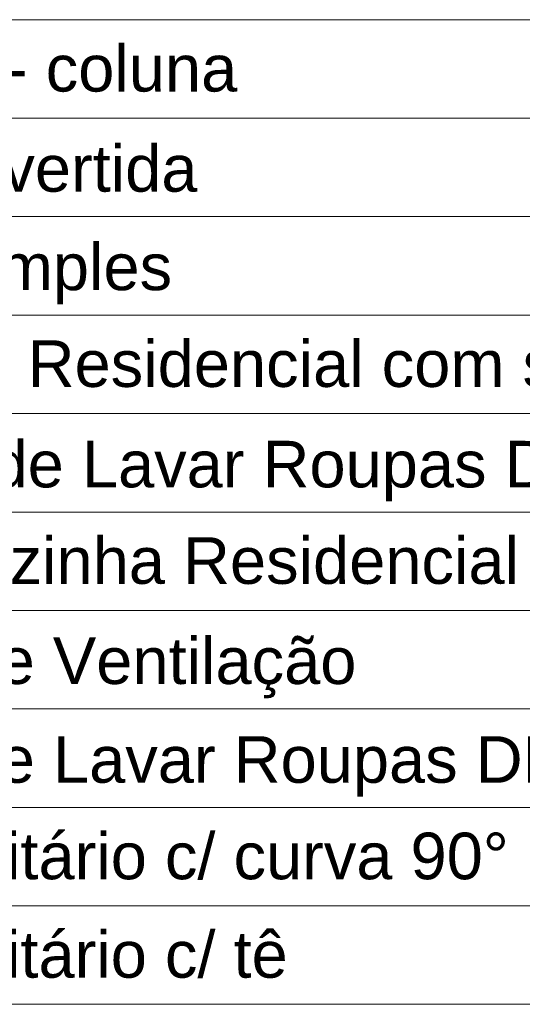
# Model space of a CAD drawing. Header units: millimetres. Extents: x 53 to 3943, y 29 to 3483.
# Tile 48 of 52: x 3915.61 to 3917.99, y 3472.36 to 3477.02. Entities that reach past the tile are written whole.
import ezdxf

# ---------------------------------------------------------------- set-up
doc = ezdxf.new("R2010")
doc.units = ezdxf.units.MM
doc.header["$MEASUREMENT"] = 0
doc.layers.add('DI-Tabelas', color=7, linetype='Continuous', lineweight=5)
doc.styles.add('Arial', font='txt')

msp = doc.modelspace()

# ---------------------------------------------------------------- linework, layer by layer
at = {"layer": 'DI-Tabelas'}
for p, q in [((3921.1166, 3477.0169), (3914.166, 3477.0169)), ((3921.1166, 3476.5517), (3914.166, 3476.5517)), ((3921.1166, 3476.0865), (3914.166, 3476.0865)), ((3921.1166, 3475.6213), (3914.166, 3475.6213)), ((3921.1166, 3475.1561), (3914.166, 3475.1561)), ((3921.1166, 3474.6909), (3914.166, 3474.6909)), ((3921.1166, 3474.2257), (3914.166, 3474.2257)), ((3921.1166, 3473.7605), (3914.166, 3473.7605)), ((3921.1166, 3473.2953), (3914.166, 3473.2953)), ((3921.1166, 3472.8301), (3914.166, 3472.8301)), ((3921.1166, 3472.3649), (3914.166, 3472.3649))]:
    msp.add_line(p, q, dxfattribs=at)

# ---------------------------------------------------------------- texts
at = {"layer": 'DI-Tabelas', "char_height": 0.22, "attachment_point": 7, "line_spacing_factor": 0.6, "style": 'Arial'}
for s, insert, width in [('Joelho 90- coluna', (3914.216, 3476.6743), 4.736719), ('Junção invertida', (3914.216, 3476.1365), 4.369336), ('Junção simples', (3914.216, 3475.6713), 4.135254), ('Lavatório  Residencial com sifão', (3914.216, 3475.2787), 8.637598), ('Máquina de Lavar Roupas DN 50mm', (3914.216, 3474.7409), 9.90498), ('Pia de Cozinha Residencial com Sifão 50mm', (3914.216, 3474.3483), 12.005859), ('Ramais de Ventilação', (3914.216, 3473.8105), 5.836523), ('Tanque de Lavar Roupas DN 40mm', (3914.216, 3473.3453), 9.638379), ('Vaso Sanitário c/ curva 90%%d', (3914.216, 3472.9527), 7.222852), ('Vaso Sanitário c/ tê', (3914.216, 3472.4875), 5.202832)]:
    msp.add_mtext(s, dxfattribs=dict(at, insert=insert, width=width))

doc.saveas('drawing.dxf')
